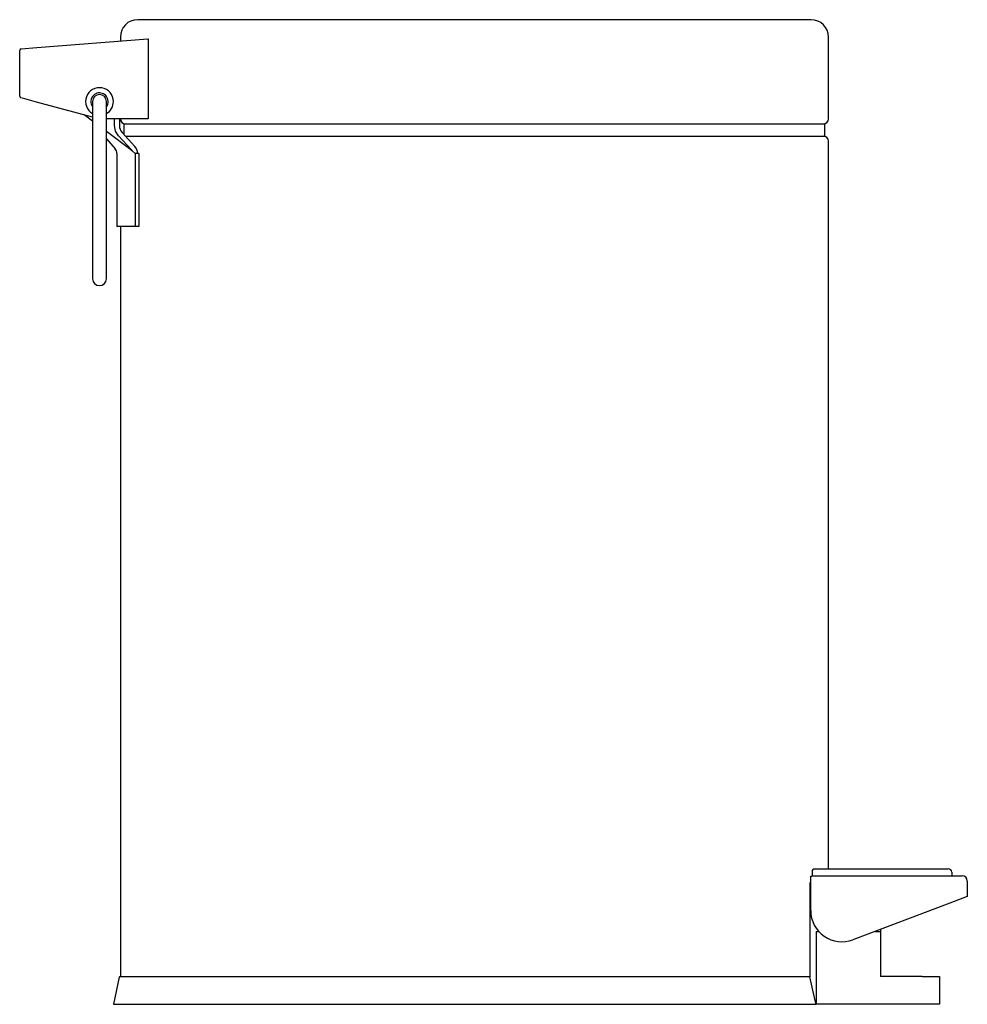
# Model space of a CAD drawing. Header units: millimetres. Extents: x 4005.809 to 4006.082, y 2155.964 to 2156.247.
import ezdxf

# ---------------------------------------------------------------- set-up
doc = ezdxf.new("R2010")
doc.units = ezdxf.units.MM
doc.layers.add('SANINDUSA', color=3, linetype='Continuous')

msp = doc.modelspace()

# ---------------------------------------------------------------- linework, layer by layer
at = {"layer": 'SANINDUSA'}
for p, q in [((4006.037166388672, 2156.247428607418), (4005.843166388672, 2156.247428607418)), ((4005.814127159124, 2156.23940697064), (4005.846125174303, 2156.241925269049)), ((4005.838166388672, 2156.242428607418), (4005.838166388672, 2156.241298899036)), ((4005.846125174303, 2156.241925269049), (4005.846167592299, 2156.241918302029)), ((4005.846167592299, 2156.241918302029), (4005.846167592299, 2156.241427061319)), ((4006.042166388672, 2156.218928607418), (4006.042166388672, 2156.242428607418)), ((4005.809627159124, 2156.239052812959), (4005.814127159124, 2156.23940697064)), ((4005.846167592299, 2156.241427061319), (4005.846167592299, 2156.219428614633)), ((4005.809166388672, 2156.225400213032), (4005.809166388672, 2156.238554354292)), ((4005.810666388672, 2156.224614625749), (4005.80953697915, 2156.224917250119)), ((4005.81403697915, 2156.223711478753), (4005.810666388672, 2156.224614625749)), ((4005.830166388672, 2156.219389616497), (4005.81403697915, 2156.223711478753)), ((4005.830166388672, 2156.223853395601), (4005.830166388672, 2156.215853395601)), ((4005.834166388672, 2156.215853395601), (4005.834166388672, 2156.223853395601)), ((4005.830166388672, 2156.218204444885), (4005.827723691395, 2156.22004413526)), ((4005.846125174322, 2156.218928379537), (4005.834166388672, 2156.21886413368)), ((4005.836493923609, 2156.216928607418), (4005.836493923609, 2156.218876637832)), ((4005.837908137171, 2156.218884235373), (4005.837908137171, 2156.216928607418)), ((4005.846131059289, 2156.218928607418), (4005.846125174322, 2156.218928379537)), ((4005.846167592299, 2156.218938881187), (4005.846131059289, 2156.218928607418)), ((4005.846167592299, 2156.219428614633), (4005.846167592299, 2156.218938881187)), ((4005.839166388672, 2156.217428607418), (4005.839166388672, 2156.214424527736)), ((4005.839166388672, 2156.217428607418), (4006.041166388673, 2156.217428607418)), ((4006.041166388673, 2156.213928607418), (4006.041166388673, 2156.217428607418)), ((4005.830166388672, 2156.215853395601), (4005.830166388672, 2156.180853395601)), ((4005.834166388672, 2156.180853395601), (4005.834166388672, 2156.215853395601)), ((4005.841562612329, 2156.209621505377), (4005.834166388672, 2156.215191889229)), ((4005.834166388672, 2156.213130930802), (4005.836676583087, 2156.210239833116)), ((4005.841335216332, 2156.209942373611), (4005.837630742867, 2156.214010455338)), ((4005.838677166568, 2156.214961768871), (4005.842380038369, 2156.210895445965)), ((4005.839617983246, 2156.213928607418), (4006.041166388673, 2156.213928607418)), ((4006.042166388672, 2156.002928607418), (4006.042166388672, 2156.212428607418)), ((4005.837166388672, 2156.208928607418), (4005.837166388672, 2156.187928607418)), ((4005.841562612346, 2156.209621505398), (4005.841335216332, 2156.209942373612)), ((4005.842428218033, 2156.208928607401), (4005.841562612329, 2156.209621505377)), ((4005.842428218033, 2156.208928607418), (4005.842380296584, 2156.208928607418)), ((4005.842428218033, 2156.208928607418), (4005.842428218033, 2156.187928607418)), ((4005.843482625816, 2156.208928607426), (4005.842428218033, 2156.208928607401)), ((4005.843482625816, 2156.208928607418), (4005.843482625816, 2156.187928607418)), ((4005.842428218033, 2156.187928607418), (4005.837166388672, 2156.187928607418)), ((4005.838166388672, 2156.187928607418), (4005.838166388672, 2155.971928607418)), ((4005.843482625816, 2156.187928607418), (4005.842428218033, 2156.187928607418)), ((4005.830166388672, 2156.180853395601), (4005.830166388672, 2156.172853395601)), ((4005.834166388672, 2156.172853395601), (4005.834166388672, 2156.180853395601)), ((4006.037037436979, 2156.00084282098), (4006.037392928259, 2156.00084282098)), ((4006.037037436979, 2155.999428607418), (4006.037037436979, 2156.00084282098)), ((4006.037392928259, 2156.00084282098), (4006.037566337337, 2156.000928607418)), ((4006.037499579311, 2156.001928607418), (4006.037499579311, 2156.000928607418)), ((4006.037499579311, 2156.000928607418), (4006.037566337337, 2156.000928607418)), ((4006.037566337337, 2156.000928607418), (4006.077166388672, 2156.000928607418)), ((4006.03780731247, 2156.002928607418), (4006.075166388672, 2156.002928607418)), ((4006.075166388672, 2156.002928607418), (4006.076666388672, 2156.002928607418)), ((4006.077166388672, 2156.000928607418), (4006.080666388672, 2156.000928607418)), ((4006.077666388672, 2156.001928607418), (4006.077666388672, 2156.000928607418)), ((4006.036843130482, 2155.998928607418), (4006.036843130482, 2155.971849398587)), ((4006.037037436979, 2155.998928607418), (4006.036843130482, 2155.998928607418)), ((4006.037037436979, 2155.990928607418), (4006.037037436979, 2155.999428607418)), ((4006.082166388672, 2155.999428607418), (4006.082166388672, 2155.994928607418)), ((4006.082166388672, 2155.994928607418), (4006.077166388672, 2155.993043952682)), ((4006.077166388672, 2155.993043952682), (4006.04921180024, 2155.982507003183)), ((4006.03862323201, 2155.984928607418), (4006.039329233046, 2155.984928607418)), ((4006.03862323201, 2155.984928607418), (4006.03862323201, 2155.963928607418)), ((4006.055636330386, 2155.984928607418), (4006.057166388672, 2155.984928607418)), ((4006.057166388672, 2155.985505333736), (4006.057166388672, 2155.984928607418)), ((4006.057166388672, 2155.984928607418), (4006.057166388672, 2155.980928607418)), ((4006.057166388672, 2155.980928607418), (4006.057166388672, 2155.971928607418)), ((4005.837824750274, 2155.971730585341), (4005.836166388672, 2155.963928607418)), ((4005.838069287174, 2155.971928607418), (4006.036843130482, 2155.971928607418)), ((4006.069166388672, 2155.971928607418), (4006.057166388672, 2155.971928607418)), ((4006.069166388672, 2155.971928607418), (4006.074166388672, 2155.971928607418)), ((4006.074166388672, 2155.971928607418), (4006.074166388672, 2155.963928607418)), ((4005.836166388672, 2155.963928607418), (4006.03862323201, 2155.963928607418)), ((4006.040600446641, 2155.963928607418), (4006.03862323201, 2155.963928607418)), ((4006.069166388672, 2155.963928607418), (4006.040600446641, 2155.963928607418)), ((4006.074166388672, 2155.963928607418), (4006.069166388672, 2155.963928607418))]:
    msp.add_line(p, q, dxfattribs=at)
at = {"layer": 'SANINDUSA', "flags": 128}
for points in [[(4005.837630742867, 2156.214010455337), (4005.83678974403, 2156.215363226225), (4005.836493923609, 2156.216928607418)], [(4006.03862323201, 2155.963928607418), (4006.038368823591, 2155.965061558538), (4006.036843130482, 2155.971849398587)]]:
    msp.add_lwpolyline(points, dxfattribs=at)
at = {"layer": 'SANINDUSA'}
for centre, radius, start, end in [((4005.843166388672, 2156.242428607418), 0.005, 90, 180), ((4006.037166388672, 2156.242428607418), 0.005, 0, 90), ((4005.809666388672, 2156.238554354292), 0.0004999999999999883, 94.49999999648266, 180), ((4005.832166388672, 2156.223853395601), 0.004, 0, 239.9999999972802), ((4005.809666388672, 2156.225400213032), 0.000500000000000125, 180, 255.0000000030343), ((4005.832166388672, 2156.223853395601), 0.002500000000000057, 323.130102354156, 180), ((4005.832166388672, 2156.223853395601), 0.002, 0, 180), ((4005.832166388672, 2156.223853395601), 0.002500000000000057, 180, 216.869897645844), ((4005.832166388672, 2156.223853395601), 0.004, 300.0000000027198, 0), ((4005.839666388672, 2156.218928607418), 0.001500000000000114, 181.6419909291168, 270), ((4006.040666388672, 2156.218928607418), 0.001500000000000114, 270, 0), ((4005.840857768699, 2156.216948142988), 0.002949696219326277, 180.3794675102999, 222.3313030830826), ((4006.040666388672, 2156.212428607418), 0.001500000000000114, 0, 90), ((4005.840257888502, 2156.208927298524), 0.002894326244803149, 0.02591078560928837, 42.84379411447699), ((4005.835166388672, 2156.208928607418), 0.002000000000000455, 0, 40.9661357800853), ((4005.832166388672, 2156.172853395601), 0.002, 180, 0), ((4006.038358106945, 2156.002211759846), 0.0009040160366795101, 127.5371075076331, 198.2531583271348), ((4006.076666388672, 2156.001928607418), 0.001, 0, 90), ((4006.080666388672, 2155.999428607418), 0.0015, 0, 90), ((4006.046037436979, 2155.990928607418), 0.009000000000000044, 180, 290.652978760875), ((4005.838069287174, 2155.971678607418), 0.00025, 90, 168.0000000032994)]:
    msp.add_arc(centre, radius, start, end, dxfattribs=at)

doc.saveas('drawing.dxf')
